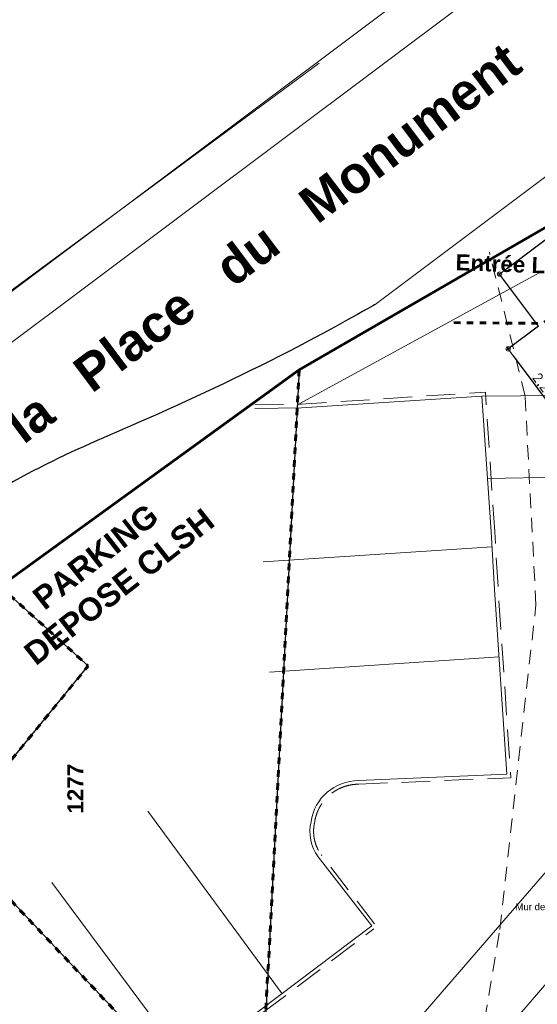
# Model space of a CAD drawing. Extents: x -155768 to 32626, y 53734 to 472609.
# Tile 8 of 33: x -125248 to -113960, y 123092 to 144574. Entities that reach past the tile are written whole.
import ezdxf

# ---------------------------------------------------------------- set-up
doc = ezdxf.new("R2010")
doc.units = 0
doc.header["$MEASUREMENT"] = 0
for name, pattern in [('CACHE2', [937.5, 625, -312.5]), ('Discontinu', [529.166651, 317.499995, -211.666656]), ('Traits', [282.222223, 141.111112, -141.111112])]:
    doc.linetypes.add(name, pattern=pattern)
for name, color, linetype in [('Cadastre - Parcelle', 7, 'Continuous'), ('Cotat 1_200', 7, 'Continuous'), ('Cotes de niveaux', 7, 'Continuous'), ('Limites', 7, 'Continuous'), ('Texte 2D', 7, 'Continuous'), ('Voirie', 7, 'Continuous'), ('Voirie nouvelle', 7, 'Continuous'), ('Voirie éxistante', 7, 'Continuous')]:
    doc.layers.add(name, color=color, linetype=linetype)
doc.styles.get("Standard").update_dxf_attribs({"font": 'txt', "bigfont": 'BIGFONT.SHX'})
doc.styles.add('STYLE_GENERE_1', font='arial.ttf')
doc.styles.add('STYLE_GENERE_4', font='arialbd.ttf')
doc.dimstyles.new('STYLE_GENERE__4', dxfattribs={"dimtxt": 200, "dimasz": 190, "dimexe": 0.18, "dimexo": 0, "dimgap": 0.09, "dimtad": 1, "dimlfac": 0.001, "dimzin": 0, "dimdsep": 46, "dimtxsty": 'Standard', "dimblk": 'ARROWHEAD_7', "dimblk1": 'ARROWHEAD_7', "dimblk2": 'ARROWHEAD_7', "dimcen": 0.09, "dimclrd": 59, "dimclre": 59, "dimclrt": 59, "dimadec": 0, "dimazin": 0, "dimtfac": 1, "dimtdec": 4, "dimtmove": 0, "dimatfit": 3, "dimfxl": 1, "dimtolj": 1, "dimtzin": 0, "dimarcsym": 0})

# ---------------------------------------------------------------- blocks, each defined once
blk = doc.blocks.new('ARROWHEAD_7')
at = {"color": 0, "linetype": 'Continuous', "lineweight": 0}
for p, q in [((0, 0), (-1, 0)), ((-0.25, 0), (0.25, 0)), ((0, -0.25), (0, 0.25))]:
    blk.add_line(p, q, dxfattribs=at)
blk.add_circle((0, 0), 0.25, dxfattribs=at)
blk = doc.blocks.new('*D188', base_point=(-22621, 257556))
at = {"layer": 'Cotat 1_200', "color": 59, "linetype": 'Continuous', "lineweight": -2, "transparency": 16777216}
for p, q in [((-114632, 139139), (-97560, 151969)), ((-96554, 150947), (-97408, 152083)), ((-113931, 137889), (-114784, 139025))]:
    blk.add_line(p, q, dxfattribs=at)
at = {"layer": 'Defpoints', "color": 0, "linetype": 'Continuous', "transparency": 16777216}
for p in [(-97408, 152083), (-96554, 150947), (-113931, 137889)]:
    blk.add_point(p, dxfattribs=at)
at = {"layer": 'Cotat 1_200', "color": 59, "linetype": 'Continuous', "lineweight": -2, "transparency": 16777216, "xscale": 190, "yscale": 190, "zscale": 190}
for p, rotation in [((-97408, 152083), 36.92494185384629), ((-114784, 139025), 216.9249418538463)]:
    blk.add_blockref('ARROWHEAD_7', p, dxfattribs=dict(at, rotation=rotation))
at = {"layer": 'Cotat 1_200', "color": 59, "linetype": 'Continuous', "lineweight": 20, "transparency": 16777216, "insert": (-106156, 145634), "char_height": 200, "attachment_point": 5, "rotation": 36.9249}
blk.add_mtext('\\A1;21.74', dxfattribs=at)
blk = doc.blocks.new('*D206', base_point=(-22621, 257556))
at = {"layer": 'Cotat 1_200', "color": 59, "linetype": 'Continuous', "lineweight": -2, "transparency": 16777216}
for p, q in [((-113931, 137889), (-114597, 137390)), ((-113386, 135771), (-114483, 137238)), ((-112605, 136118), (-113272, 135619))]:
    blk.add_line(p, q, dxfattribs=at)
at = {"layer": 'Defpoints', "color": 0, "linetype": 'Continuous', "transparency": 16777216}
for p in [(-113931, 137889), (-114597, 137390), (-112605, 136118)]:
    blk.add_point(p, dxfattribs=at)
at = {"layer": 'Cotat 1_200', "color": 59, "linetype": 'Continuous', "lineweight": -2, "transparency": 16777216, "xscale": 190, "yscale": 190, "zscale": 190}
for p, rotation in [((-114597, 137390), 126.8149930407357), ((-113272, 135619), 306.8149930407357)]:
    blk.add_blockref('ARROWHEAD_7', p, dxfattribs=dict(at, rotation=rotation))
at = {"layer": 'Cotat 1_200', "color": 59, "linetype": 'Continuous', "lineweight": 20, "transparency": 16777216, "insert": (-113841, 136574), "char_height": 200, "attachment_point": 5, "rotation": 306.815}
blk.add_mtext('\\A1;\\A1;2,20', dxfattribs=at)

msp = doc.modelspace()

# ---------------------------------------------------------------- linework, layer by layer
at = {"layer": 'Cadastre - Parcelle', "color": 32, "linetype": 'Continuous', "lineweight": 60, "flags": 128}
msp.add_lwpolyline([(-125675.961, 132210.741), (-119153.692, 136934.408), (-110488.441, 141948.771), (-97513.367, 151128.826), (-96559.504, 152192.959)], dxfattribs=at)
at = {"layer": 'Cadastre - Parcelle', "linetype": 'Continuous', "flags": 128}
for points in [[(-119153.692, 136934.408), (-120440.825, 112112.345), (-121044.087, 103496.708), (-121901.496, 93676.27), (-122878.051, 91501.787), (-122617.03, 89827.714)], [(-120440.825, 112112.345), (-122893.487, 122660.466), (-126777.522, 126772.58), (-123757.405, 130475.865), (-125675.961, 132210.741)]]:
    msp.add_lwpolyline(points, dxfattribs=at)
at = {"layer": 'Cotes de niveaux', "color": 96, "linetype": 'Discontinu', "lineweight": 9}
for p, q in [((-114226.319, 136369.168), (-115006.042, 139502.778)), ((-113990.315, 131806.443), (-114226.319, 136369.168)), ((-114776.992, 124726.351), (-113990.315, 131806.443)), ((-115799.672, 118590.271), (-114776.992, 124726.351))]:
    msp.add_line(p, q, dxfattribs=at)
at = {"layer": 'Limites', "color": 32, "linetype": 'Traits', "lineweight": 60, "flags": 128}
for points in [[(-119153.692, 136934.408), (-120440.825, 112112.345), (-116524.553, 112507.451)], [(-120440.825, 112112.345), (-122893.487, 122660.466), (-126777.522, 126772.58), (-123757.405, 130475.865), (-125675.961, 132210.741)]]:
    msp.add_lwpolyline(points, dxfattribs=at)
at = {"layer": 'Voirie', "linetype": 'Continuous'}
msp.add_open_spline([(-117497.956, 138361.406), (-117497.956, 138361.406), (-118530.581, 137763.309), (-119595.287, 137225.763), (-120665.338, 136685.519), (-121751.303, 136176.058), (-122851.464, 135699.983), (-123608.366, 135372.448), (-124364.319, 135043.853), (-125091.916, 134656.485), (-125871.304, 134241.544), (-126579.483, 133710.271), (-127287.623, 133183.129), (-131143.701, 130312.651), (-134618.466, 126962.281), (-138361.45, 123945.776), (-140047.299, 122587.134), (-141768.165, 121272.936), (-143529.969, 120014.402), (-147046.969, 117502.055), (-150705.8, 115195.664), (-150705.8, 115195.664)], degree=3, knots=[0, 0, 0, 0, 1, 1, 1, 2, 2, 2, 3, 3, 3, 4, 4, 4, 5, 5, 5, 6, 6, 6, 7, 7, 7, 7], dxfattribs=at)
at = {"layer": 'Voirie nouvelle', "color": 59, "linetype": 'Continuous', "lineweight": 20}
msp.add_line((-113907.107, 139056.491), (-119137.424, 136200.433), dxfattribs=at)
at = {"layer": 'Voirie éxistante', "color": 59, "linetype": 'Continuous', "lineweight": 20}
for p, q in [((-153878.676, 117306.972), (-99882.436, 157804.686)), ((-153235.614, 116673.986), (-99239.374, 157171.699)), ((-117497.956, 138361.406), (-96470.424, 154123.852)), ((-118718.017, 143622.601), (-142889.331, 125789.976)), ((-115166.402, 136363.323), (-112793.156, 136376.657)), ((-115046.524, 134567.32), (-113455.795, 134592.139)), ((-114946.626, 133070.65), (-119935.966, 132744.33)), ((-112540.144, 127413.942), (-121497.785, 117048.091)), ((-110938.404, 126820.431), (-118971.737, 117524.196))]:
    msp.add_line(p, q, dxfattribs=at)
at = {"layer": 'Voirie éxistante', "color": 32, "linetype": 'Traits', "lineweight": 60, "flags": 128}
msp.add_lwpolyline([(-96554.179, 150947.341), (-113850.808, 137948.58), (-115905.425, 137965.293)], dxfattribs=at)
at = {"layer": 'Voirie éxistante', "color": 59, "linetype": 'CACHE2', "lineweight": 20, "flags": 128}
for points in [[(-120120.042, 136172.482), (-119107.989, 136185.697), (-115091.905, 136448.362), (-114888.781, 133405.171)], [(-117855.038, 127894.086), (-114537.769, 128036.873), (-114813.663, 132148.544), (-114888.746, 133404.616)], [(-117508.38, 124851.377), (-118676.752, 126359.051)], [(-134578.861, 114048.406), (-133567.278, 112670.886), (-129211.02, 115933.789), (-123235.875, 120430.299), (-117523.443, 124738.508)]]:
    msp.add_lwpolyline(points, dxfattribs=at)
at = {"layer": 'Voirie éxistante', "color": 59, "linetype": 'Continuous', "lineweight": 20, "flags": 128}
for points in [[(-120118.997, 136092.493), (-119104.854, 136105.736), (-115166.402, 136363.323), (-114968.599, 133399.843)], [(-117858.478, 127974.008), (-114623.07, 128113.271), (-114893.498, 132143.479), (-114968.599, 133399.843)], [(-117571.611, 124802.376), (-118739.983, 126310.05)], [(-134514.383, 114095.755), (-133550.599, 112783.325), (-129259.049, 115997.762), (-123284.009, 120494.192), (-117571.611, 124802.376)]]:
    msp.add_lwpolyline(points, dxfattribs=at)
at = {"layer": 'Voirie éxistante', "color": 218, "linetype": 'Continuous', "lineweight": 9, "flags": 128}
for points in [[(-119796.956, 130338.476), (-114794.904, 130674.115)], [(-122452.737, 127305.478), (-119526.847, 123323.526)], [(-124548.647, 125752.27), (-121593.806, 121782.096)]]:
    msp.add_lwpolyline(points, dxfattribs=at)
at = {"layer": 'Voirie éxistante', "color": 59, "linetype": 'Continuous', "lineweight": 20}
for centre, radius, start, end in [((-117858.455, 126926.248), 1047.76, 90.001277, 171.8010976), ((-117964.541, 126866.174), 954.245, 167.3179798, 215.6469566)]:
    msp.add_arc(centre, radius, start, end, dxfattribs=at)
at = {"layer": 'Voirie éxistante', "color": 59, "linetype": 'CACHE2', "lineweight": 20}
for centre, radius, start, end in [((-117858.455, 126926.248), 967.764, 90.001277, 171.8010976), ((-117964.541, 126866.174), 874.25, 167.3179798, 215.6469566)]:
    msp.add_arc(centre, radius, start, end, dxfattribs=at)

# ---------------------------------------------------------------- texts
at = {"layer": 'Texte 2D', "linetype": 'Continuous', "attachment_point": 5, "style": 'STYLE_GENERE_4'}
for s, insert, char_height, rotation in [('{Rue   de   la   Place   du   Monument   à   la   fontaine   de   Bezan}', (-115990.305, 142665.706), 799.99959, 36.8702601), ('{1277}', (-124034.185, 127796.387), 350.0001, 90)]:
    msp.add_mtext(s, dxfattribs=dict(at, insert=insert, char_height=char_height, rotation=rotation))
for s, insert, char_height, width, rotation in [('{Entrée Livraisons}', (-113691.71, 139207.125), 350, 3914.824, 357.8970103), ('{PARKING\\PDEPOSE CLSH}', (-123335.753, 132531.937), 499.99988, 5699.31771, 38.0952991)]:
    msp.add_mtext(s, dxfattribs=dict(at, insert=insert, char_height=char_height, width=width, rotation=rotation))
at = {"layer": 'Texte 2D', "color": 59, "linetype": 'Continuous', "lineweight": 20, "insert": (-114437.741, 125198.378), "char_height": 150, "width": 6296.94125, "attachment_point": 4, "style": 'STYLE_GENERE_1'}
msp.add_mtext('{Mur de soutenement Chapsol}', dxfattribs=at)

# ---------------------------------------------------------------- dimensions: what is measured, and where the dimension line sits
at = {"layer": 'Cotat 1_200', "color": 59, "linetype": 'Continuous', "lineweight": 20}
dim = msp.add_linear_dim(base=(-97407.777, 152083.197), p1=(-113930.538, 137888.658), p2=(-96554.179, 150947.341), angle=36.9249419, dimstyle='STYLE_GENERE__4', dxfattribs=at)
dim.commit()
dim.dimension.update_dxf_attribs({"geometry": '*D188', "text_midpoint": (-106156.162, 145633.969)})
dim = msp.add_linear_dim(base=(-114597.22, 137389.644), p1=(-112604.984, 136117.72), p2=(-113930.538, 137888.658), angle=126.814993, text='\\A1;2,20', dimstyle='STYLE_GENERE__4', dxfattribs=at)
dim.commit()
dim.dimension.update_dxf_attribs({"geometry": '*D206', "text_midpoint": (-113840.97, 136574.14)})

doc.saveas('drawing.dxf')
